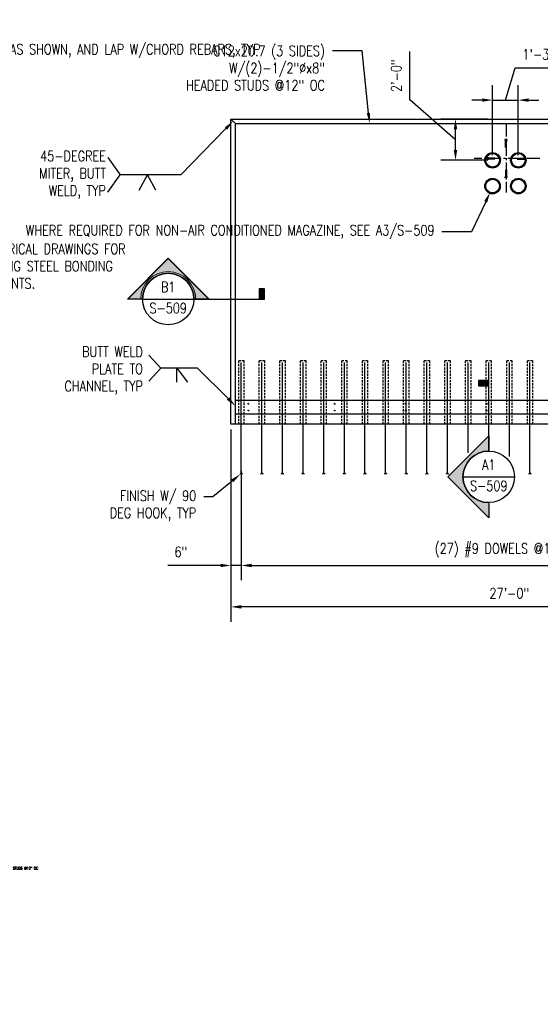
# Model space of a CAD drawing. Header units: inches. Extents: x -5273 to 7400, y 286 to 984.
# Tile 6 of 11: x 470 to 773, y 411 to 984. Entities that reach past the tile are written whole.
import ezdxf
from ezdxf import colors
from ezdxf.entities.mleader import LeaderData, LeaderLine
from ezdxf.enums import TextEntityAlignment as Align
from ezdxf.math import Vec2, Vec3

# ---------------------------------------------------------------- set-up
doc = ezdxf.new("R2010")
doc.units = ezdxf.units.IN
doc.header["$MEASUREMENT"] = 0
doc.linetypes.add('CENTER2', pattern=[1.125, 0.75, -0.125, 0.125, -0.125])
doc.linetypes.add('HIDDEN2', pattern=[0.1875, 0.125, -0.0625])
doc.layers.get('Defpoints').update_dxf_attribs({"color": 243})
doc.layers.add('G-ANNO-REFR', color=2, linetype='Continuous', lineweight=35)
doc.layers.add('G-ANNO-SYMB', color=2, linetype='Continuous', lineweight=25)
for name, color, linetype in [('S-ANNO-DIMS', 1, 'Continuous'), ('S-ANNO-SYMB', 2, 'Continuous'), ('S-ANNO-TEXT', 2, 'Continuous'), ('S-FNDN-WALL-CONC', 3, 'Continuous'), ('S-SECT-RBAR', 5, 'Continuous'), ('S-STRL-MISC', 2, 'Continuous')]:
    doc.layers.add(name, color=color, linetype=linetype)
doc.styles.add('Annotative', font='romans.shx', dxfattribs={"width": 0.8, "height": 0.125})
doc.styles.add('Arial', font='romans.shx', dxfattribs={"width": 0.8})
doc.styles.add('ROMANS', font='ROMANS.shx', dxfattribs={"width": 0.8})
doc.dimstyles.new('Annotative', dxfattribs={"dimscale": 0, "dimtxt": 0.125, "dimasz": 0.125, "dimexe": 0.179688, "dimexo": 0.0625, "dimgap": 0.09, "dimtad": 1, "dimdec": 3, "dimzin": 3, "dimdsep": 46, "dimlunit": 4, "dimtxsty": 'Annotative', "dimcen": 0.09, "dimclrt": 2, "dimazin": 2, "dimtfac": 1, "dimtdec": 3, "dimtmove": 1, "dimatfit": 3, "dimfxl": 1, "dimtfill": 1, "dimfrac": 2, "dimtolj": 1, "dimtzin": 0, "dimarcsym": 0})

# ---------------------------------------------------------------- blocks, each defined once
blk = doc.blocks.new('*D19')
at = {"layer": 'Defpoints', "color": 0, "transparency": 16777216}
for p in [(592.61, 748.59), (916.6, 748.59), (592.61, 642.47)]:
    blk.add_point(p, dxfattribs=at)
at = {"layer": 'S-ANNO-DIMS', "color": 0, "lineweight": -2, "transparency": 16777216}
for p, q in [((592.61, 745.59), (592.61, 633.85)), ((916.6, 745.59), (916.6, 633.85)), ((910.6, 642.47), (598.61, 642.47))]:
    blk.add_line(p, q, dxfattribs=at)
at = {"layer": 'S-ANNO-DIMS', "color": 0, "transparency": 16777216}
for points in [[(598.61, 643.47), (598.61, 641.47), (592.61, 642.47)], [(910.6, 643.47), (910.6, 641.47), (916.6, 642.47)]]:
    blk.add_solid(points, dxfattribs=at)
at = {"layer": 'S-ANNO-DIMS', "color": 2, "transparency": 16777216, "insert": (754.61, 650.37), "char_height": 6, "attachment_point": 5, "style": 'Annotative', "bg_fill": 3, "box_fill_scale": 1.25, "bg_fill_color": 256, "bg_fill_true_color": 13158600, "bg_fill_transparency": 0}
blk.add_mtext('\\A1;27\'-0"', dxfattribs=at)
blk = doc.blocks.new('*D20')
at = {"layer": 'Defpoints', "color": 0, "transparency": 16777216}
for p in [(592.61, 748.59), (598.64, 724.58), (592.61, 666.54)]:
    blk.add_point(p, dxfattribs=at)
at = {"layer": 'S-ANNO-DIMS', "color": 0, "lineweight": -2, "transparency": 16777216}
for p, q in [((592.61, 745.59), (592.61, 657.92)), ((598.64, 721.58), (598.64, 657.92)), ((586.61, 666.54), (555.97, 666.54)), ((598.64, 666.54), (592.61, 666.54)), ((604.64, 666.54), (610.64, 666.54))]:
    blk.add_line(p, q, dxfattribs=at)
at = {"layer": 'S-ANNO-DIMS', "color": 0, "transparency": 16777216}
for points in [[(586.61, 667.54), (586.61, 665.54), (592.61, 666.54)], [(604.64, 667.54), (604.64, 665.54), (598.64, 666.54)]]:
    blk.add_solid(points, dxfattribs=at)
at = {"layer": 'S-ANNO-DIMS', "color": 2, "transparency": 16777216, "insert": (563.49, 674.43), "char_height": 6, "attachment_point": 5, "style": 'Annotative', "bg_fill": 3, "box_fill_scale": 1.25, "bg_fill_color": 256, "bg_fill_true_color": 13158600, "bg_fill_transparency": 0}
blk.add_mtext('\\A1;6"', dxfattribs=at)
blk = doc.blocks.new('*D21')
at = {"layer": 'Defpoints', "color": 0, "transparency": 16777216}
for p in [(598.64, 724.58), (910.58, 719.58), (910.58, 666.54)]:
    blk.add_point(p, dxfattribs=at)
at = {"layer": 'S-ANNO-DIMS', "color": 0, "lineweight": -2, "transparency": 16777216}
for p, q in [((598.64, 721.58), (598.64, 657.92)), ((910.58, 716.58), (910.58, 657.92)), ((604.64, 666.54), (904.58, 666.54))]:
    blk.add_line(p, q, dxfattribs=at)
at = {"layer": 'S-ANNO-DIMS', "color": 0, "transparency": 16777216}
for points in [[(604.64, 667.54), (604.64, 665.54), (598.64, 666.54)], [(904.58, 667.54), (904.58, 665.54), (910.58, 666.54)]]:
    blk.add_solid(points, dxfattribs=at)
at = {"layer": 'S-ANNO-DIMS', "color": 2, "transparency": 16777216, "insert": (754.61, 675.43), "char_height": 6, "attachment_point": 5, "style": 'Annotative', "bg_fill": 3, "box_fill_scale": 1.25, "bg_fill_color": 256, "bg_fill_true_color": 13158600, "bg_fill_transparency": 0}
blk.add_mtext('\\A1;(27) #9 DOWELS @12" OC', dxfattribs=at)
blk = doc.blocks.new('*U31')
at = {"lineweight": -3}
blk.add_hatch(color=256, dxfattribs=at).paths.add_polyline_path([(0, 1.104), (0, 1.167), (-0.125, 1.167), (-0.125, 1.104)])
h = blk.add_hatch(color=256, dxfattribs=at)
edge = h.paths.add_edge_path()
edge.add_line((0, -0.312), (0, -0.495))
edge.add_line((0, -0.495), (-0.495, 0))
edge.add_line((-0.495, 0), (0, 0.495))
edge.add_line((0, 0.495), (0, 0.312))
edge.add_arc((0, 0), 0.312, 90, 270)
at = {"linetype": 'Continuous', "lineweight": -3}
blk.add_line((0, 0.312), (0, 1.167), dxfattribs=at)
at = {"lineweight": -3}
for p, q in [((0, 0.495), (-0.495, 0)), ((-0.312, 0), (0.312, 0)), ((-0.495, 0), (0, -0.495))]:
    blk.add_line(p, q, dxfattribs=at)
at = {"lineweight": -3, "flags": 128}
blk.add_lwpolyline([(0, 1.104), (0, 1.167), (-0.125, 1.167), (-0.125, 1.104), (0, 1.104)], close=True, dxfattribs=at)
blk.add_lwpolyline([(0, -0.312), (0, -0.495), (-0.495, 0), (0, 0.495), (0, 0.312, 1), (0, -0.312)], format="xyb", close=True, dxfattribs=at)
blk.add_lwpolyline([(-0.016, -0.312), (-0.016, -0.312)], dxfattribs=at)
blk.add_lwpolyline([(-0.016, -0.312), (-0.016, -0.312)], dxfattribs=at)
at = {"lineweight": -3}
blk.add_circle((0, 0), 0.312, dxfattribs=at)
at = {"linetype": 'Continuous', "lineweight": -3, "style": 'Arial'}
blk.add_attdef('X#', text='', height=0.0938, dxfattribs=at).set_placement((0, 0.047), align=Align.BOTTOM_CENTER)
blk.add_attdef('X-###', text='', height=0.0938, dxfattribs=at).set_placement((0, -0.047), align=Align.TOP_CENTER)
blk = doc.blocks.new('ELEVARROW')
at = {"lineweight": 9}
h = blk.add_hatch(color=256, dxfattribs=at)
edge = h.paths.add_edge_path(flags=0)
edge.add_line((0.46, 0), (0.312, 0))
edge.add_arc((0, 0), 0.312, 360, 540)
edge.add_line((-0.313, 0), (-0.46, 0))
edge.add_line((-0.46, 0), (0, 0.46))
edge.add_line((0, 0.46), (0.46, 0))
at = {"lineweight": 13}
blk.add_lwpolyline([(-0.46, 0), (-0.312, 0, -1), (0.312, 0), (0.46, 0), (0, 0.46)], format="xyb", close=True, dxfattribs=at)
blk = doc.blocks.new('*U32')
at = {"lineweight": -3}
h = blk.add_hatch(color=256, dxfattribs=at)
edge = h.paths.add_edge_path()
edge.add_line((-0.312, 0), (-0.495, 0))
edge.add_line((-0.495, 0), (0, 0.495))
edge.add_line((0, 0.495), (0.495, 0))
edge.add_line((0.495, 0), (0.312, 0))
edge.add_arc((0, 0), 0.312, 0, 180)
blk.add_hatch(color=256, dxfattribs=at).paths.add_polyline_path([(1.104, 0), (1.167, 0), (1.167, 0.125), (1.104, 0.125)])
for p, q in [((0, 0.495), (-0.495, 0)), ((0.495, 0), (0, 0.495)), ((-0.312, 0), (0.312, 0))]:
    blk.add_line(p, q, dxfattribs=at)
at = {"linetype": 'Continuous', "lineweight": -3}
blk.add_line((0.312, 0), (1.167, 0), dxfattribs=at)
at = {"lineweight": -3, "flags": 128}
blk.add_lwpolyline([(-0.312, 0), (-0.495, 0), (0, 0.495), (0.495, 0), (0.312, 0, 1), (-0.312, 0)], format="xyb", close=True, dxfattribs=at)
blk.add_lwpolyline([(1.104, 0), (1.167, 0), (1.167, 0.125), (1.104, 0.125), (1.104, 0)], close=True, dxfattribs=at)
blk.add_lwpolyline([(-0.312, 0.016), (-0.312, 0.016)], dxfattribs=at)
blk.add_lwpolyline([(-0.312, 0.016), (-0.312, 0.016)], dxfattribs=at)
at = {"lineweight": -3}
blk.add_circle((0, 0), 0.312, dxfattribs=at)
at = {"linetype": 'Continuous', "lineweight": -3, "style": 'Arial'}
blk.add_attdef('X#', text='', height=0.0938, dxfattribs=at).set_placement((0, 0.047), align=Align.BOTTOM_CENTER)
blk.add_attdef('X-###', text='', height=0.0938, dxfattribs=at).set_placement((0, -0.047), align=Align.TOP_CENTER)
blk = doc.blocks.new('_DotBlank')
at = {"color": 0, "linetype": 'ByBlock', "lineweight": -2}
blk.add_line((-0.5, 0), (-1, 0), dxfattribs=at)
blk.add_circle((0, 0), 0.5, dxfattribs=at)
blk = doc.blocks.new('*D43')
at = {"layer": 'Defpoints', "color": 0, "transparency": 16777216}
for p in [(759.86, 937.11), (744.86, 902.1), (759.86, 902.1)]:
    blk.add_point(p, dxfattribs=at)
at = {"layer": 'S-ANNO-DIMS', "color": 0, "lineweight": -2, "transparency": 16777216}
for p, q in [((752.36, 937.11), (757.97, 955.78)), ((757.97, 955.78), (785.35, 955.78)), ((744.86, 905.1), (744.86, 945.73)), ((759.86, 905.1), (759.86, 945.73)), ((738.86, 937.11), (732.86, 937.11)), ((744.86, 937.11), (759.86, 937.11)), ((744.86, 937.11), (759.86, 937.11)), ((765.86, 937.11), (771.86, 937.11))]:
    blk.add_line(p, q, dxfattribs=at)
at = {"layer": 'S-ANNO-DIMS', "color": 0, "transparency": 16777216}
for points in [[(738.86, 938.11), (738.86, 936.11), (744.86, 937.11)], [(765.86, 938.11), (765.86, 936.11), (759.86, 937.11)]]:
    blk.add_solid(points, dxfattribs=at)
at = {"layer": 'S-ANNO-DIMS', "color": 2, "transparency": 16777216, "insert": (771.66, 963.68), "char_height": 6, "attachment_point": 5, "style": 'Annotative', "bg_fill": 3, "box_fill_scale": 1.25, "bg_fill_color": 256, "bg_fill_true_color": 13158600, "bg_fill_transparency": 0}
blk.add_mtext('\\A1;1\'-3"', dxfattribs=at)
blk = doc.blocks.new('*D44')
at = {"layer": 'Defpoints', "color": 0, "transparency": 16777216}
for p in [(723.31, 926.1), (744.86, 926.1), (744.86, 902.1)]:
    blk.add_point(p, dxfattribs=at)
at = {"layer": 'S-ANNO-DIMS', "color": 0, "lineweight": -2, "transparency": 16777216}
for p, q in [((696.74, 937.24), (696.74, 965.31)), ((723.31, 914.1), (696.74, 937.24)), ((741.86, 926.1), (714.68, 926.1)), ((723.31, 908.1), (723.31, 920.1)), ((741.86, 902.1), (714.68, 902.1))]:
    blk.add_line(p, q, dxfattribs=at)
at = {"layer": 'S-ANNO-DIMS', "color": 0, "transparency": 16777216}
for points in [[(722.31, 920.1), (724.31, 920.1), (723.31, 926.1)], [(722.31, 908.1), (724.31, 908.1), (723.31, 902.1)]]:
    blk.add_solid(points, dxfattribs=at)
at = {"layer": 'S-ANNO-DIMS', "color": 2, "transparency": 16777216, "insert": (688.85, 951.28), "char_height": 6, "attachment_point": 5, "rotation": 90, "style": 'Annotative', "bg_fill": 3, "box_fill_scale": 1.25, "bg_fill_color": 256, "bg_fill_true_color": 13158600, "bg_fill_transparency": 0}
blk.add_mtext('\\A1;2\'-0"', dxfattribs=at)

msp = doc.modelspace()

# ---------------------------------------------------------------- linework, layer by layer
at = {"layer": 'Defpoints', "color": 1, "linetype": 'CENTER2', "ltscale": 10}
for p, q in [((752.72442, 923.35686), (752.72442, 883.47598)), ((772.44291, 903.0812), (734.2556, 903.0812))]:
    msp.add_line(p, q, dxfattribs=at)
at = {"layer": 'Defpoints', "color": 3, "linetype": 'HIDDEN2', "ltscale": 3}
for p, q in [((752.44317, 909.57114), (752.44317, 913.58687)), ((753.00566, 909.57114), (753.00566, 913.58687)), ((746.23683, 903.31266), (742.2211, 903.31266)), ((746.23683, 902.75016), (742.2211, 902.75016)), ((759.21436, 903.36245), (763.23008, 903.36245)), ((759.21436, 902.79996), (763.23008, 902.79996)), ((752.46722, 896.59235), (752.46722, 892.57662)), ((753.02972, 896.59235), (753.02972, 892.57662))]:
    msp.add_line(p, q, dxfattribs=at)
for points in [[(752.06817, 913.58687), (753.38066, 913.58687), (753.38066, 914.14937), (752.06817, 914.14937)], [(742.2211, 902.37517), (742.2211, 903.68766), (741.6586, 903.68766), (741.6586, 902.37517)], [(763.23008, 902.42496), (763.23008, 903.73745), (763.79258, 903.73745), (763.79258, 902.42496)], [(752.09222, 892.57662), (753.40472, 892.57662), (753.40472, 892.01413), (752.09222, 892.01413)]]:
    msp.add_lwpolyline(points, close=True, dxfattribs=at)
at = {"layer": 'S-ANNO-SYMB'}
for p, q in [((520.97322, 903.66985), (528.17319, 893.62196)), ((520.97322, 883.57407), (528.17319, 893.62196)), ((539.22254, 884.68849), (544.10845, 893.62196)), ((548.99435, 884.68849), (544.10845, 893.62196))]:
    msp.add_line(p, q, dxfattribs=at)
at = {"layer": 'S-ANNO-TEXT', "ltscale": 10}
for points in [[(544.796, 788.86427), (551.76508, 781.26584)], [(544.796, 773.6674), (551.76508, 781.26584)], [(561.13194, 773.08892), (561.13194, 781.26584)], [(561.13194, 781.26584), (567.41225, 773.08892)]]:
    msp.add_lwpolyline(points, dxfattribs=at)
at = {"layer": 'S-FNDN-WALL-CONC'}
msp.add_line((595.21135, 923.49842), (592.61293, 926.09683), dxfattribs=at)
msp.add_lwpolyline([(592.61293, 926.09683), (916.60166, 926.09683), (916.60166, 748.59343), (592.61293, 748.59343)], close=True, dxfattribs=at)
at = {"layer": 'S-FNDN-WALL-CONC', "ltscale": 10}
for points in [[(595.21135, 762.60914), (917.00325, 762.60914)], [(595.21135, 754.61704), (917.00325, 754.61704)]]:
    msp.add_lwpolyline(points, dxfattribs=at)
at = {"layer": 'S-SECT-RBAR'}
for p, q in [((598.63653, 719.57781), (598.63653, 784.62466)), ((610.63653, 719.57781), (610.63653, 784.62466)), ((742.63653, 774.09283), (742.63653, 784.62466))]:
    msp.add_line(p, q, dxfattribs=at)
at = {"layer": 'S-STRL-MISC'}
for p, q in [((595.21135, 923.49842), (914.00325, 923.49842)), ((595.21135, 748.59343), (595.21135, 923.49842))]:
    msp.add_line(p, q, dxfattribs=at)
at = {"layer": 'S-STRL-MISC', "linetype": 'HIDDEN2', "ltscale": 10}
for points in [[(600.13258, 748.59343), (597.14047, 748.59343), (597.14047, 785.60891), (600.13258, 785.60891)], [(612.13258, 748.59343), (609.14047, 748.59343), (609.14047, 785.60891), (612.13258, 785.60891)]]:
    msp.add_lwpolyline(points, close=True, dxfattribs=at)
at = {"layer": 'S-STRL-MISC'}
for centre, radius in [((744.86466, 902.09683), 4.5), ((744.86466, 902.09683), 3.98819), ((759.86466, 902.09683), 4.5), ((759.86466, 902.09683), 3.98819), ((744.86466, 887.09683), 4.5), ((744.86466, 887.09683), 3.98819), ((759.86466, 887.09683), 4.5), ((759.86466, 887.09683), 3.98819)]:
    msp.add_circle(centre, radius, dxfattribs=at)
at = {"layer": 'S-STRL-MISC', "color": 157, "linetype": 'HIDDEN2', "ltscale": 10}
for centre in [(602.85176, 760.60127), (602.85176, 756.62491), (653.09572, 760.60127), (653.09572, 756.62491), (694.33967, 760.60127), (694.33967, 756.62491), (741.58362, 760.60127), (741.58362, 756.62491)]:
    msp.add_circle(centre, 0.2559, dxfattribs=at)

# ---------------------------------------------------------------- block references
at = {"layer": 'G-ANNO-REFR', "xscale": 51.20000000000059, "yscale": 51.20000000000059, "zscale": 51.20000000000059}
msp.add_blockref('ELEVARROW', (556.15454, 821.4119), dxfattribs=at)
at = {"layer": 'G-ANNO-SYMB'}
ref = msp.add_blockref('*U32', (556.15454, 821.4119), dxfattribs=dict(at, xscale=48, yscale=48, zscale=48))
ref.add_attrib('X-###', 'S-509', dxfattribs={"layer": 'S-ANNO-SYMB', "color": 1, "linetype": 'Continuous', "lineweight": -2, "height": 6, "style": 'ROMANS', "width": 0.8}).set_placement((556.15454, 819.1619), align=Align.TOP_CENTER)
ref.add_attrib('X#', 'B1', dxfattribs={"layer": 'S-ANNO-TEXT', "color": 1, "linetype": 'Continuous', "lineweight": -2, "height": 6, "style": 'ROMANS', "width": 0.8}).set_placement((556.15454, 823.66189), align=Align.BOTTOM_CENTER)

# ---------------------------------------------------------------- texts
at = {"layer": 'S-ANNO-TEXT', "char_height": 6, "style": 'Annotative'}
for s, insert, width, attachment_point in [('45-DEGREE\\PMITER, BUTT\\PWELD, TYP', (519.91256, 893.62196), 62.8215011, 6), ('{\\LNOTE:\\P}SEE ELECTRICAL DRAWINGS FOR REINFORCING STEEL BONDING REQUIREMENTS.', (428.71099, 863.55428), 111.4996221, 1), ('BUTT WELD PLATE TO CHANNEL, TYP', (541.44031, 793.79747), 52.7939906, 3)]:
    msp.add_mtext(s, dxfattribs=dict(at, insert=insert, width=width, attachment_point=attachment_point))

# ---------------------------------------------------------------- leaders
at = {"layer": 'S-ANNO-DIMS'}
ml = msp.add_multileader_mtext('Standard', dxfattribs=at)
ml.set_content('WHERE REQUIRED FOR NON-AIR CONDITIONED MAGAZINE, SEE A3/S-509', color=2, style='Annotative')
ml.set_leader_properties()
ml.build(insert=Vec2(0, 0))
ml.multileader.update_dxf_attribs({"dogleg_length": 0.35938, "arrow_head_size": 6, "scale": 48})
ctx = ml.context
ctx.base_point, ctx.scale, ctx.char_height, ctx.arrow_head_size, ctx.landing_gap_size, ctx.plane_origin = Vec3(611.25714, 860.42458), 48, 6, 6, 4.32, Vec3(736.69237, 881.25815)
ctx.text_align_type = 2
notes = []
notes.append((ctx, [(0, (1, 1, 0), (732.68999, 860.42458), (-1, 0), 17.25, [(0, [(743.40785, 883.42604)], 0, [])])]))
ctx.mtext.insert, ctx.mtext.width, ctx.mtext.alignment, ctx.mtext.flow_direction = Vec3(711.11999, 864.42458), 99.150036, 3, 5
at = {"layer": 'S-ANNO-SYMB'}
ml = msp.add_multileader_mtext('Standard', dxfattribs=at)
ml.set_content('', color=2, style='Annotative')
ml.set_leader_properties()
ml.build(insert=Vec2(0, 0))
ml.multileader.update_dxf_attribs({"dogleg_length": 0.35938, "arrow_head_size": 6, "scale": 12})
ctx = ml.context
ctx.base_point, ctx.scale, ctx.char_height, ctx.arrow_head_size, ctx.landing_gap_size, ctx.plane_origin = Vec3(519.53319, 893.62196), 12, 6, 6, 4.32, Vec3(517.34521, 889.27614)
ctx.text_align_type = 2
notes.append((ctx, [(0, (1, 1, 0), (563.51984, 893.62196), (-1, 0), 35.34666, [(0, [(593.91214, 924.86013)], 0, [])])]))
ctx.mtext.insert, ctx.mtext.alignment, ctx.mtext.flow_direction = Vec3(523.85319, 896.62196), 3, 5
at = {"layer": 'S-ANNO-TEXT'}
ml = msp.add_multileader_mtext('Standard', dxfattribs=at)
ml.set_content('SEE SHEET S-301 FOR DOWEL AND TUBE ADDITIONAL DETAILS', color=2, style='Annotative')
ml.set_leader_properties(color=1)
ml.set_arrow_properties(name='DOTBLANK')
ml.build(insert=Vec2(0, 0))
ml.multileader.update_dxf_attribs({"dogleg_length": 0.35938, "arrow_head_size": 6, "scale": 48})
ctx = ml.context
ctx.base_point, ctx.scale, ctx.char_height, ctx.arrow_head_size, ctx.landing_gap_size, ctx.plane_origin = Vec3(153.83904, 980.74797), 48, 6, 6, 4.32, Vec3(128.23191, 957.45785)
notes.append((ctx, [(0, (1, 1, 0), (147.78542, 980.74797), (1, 0), 6.05362, [(0, [(119.49136, 938.16934)], 0, [])])]))
ctx.mtext.insert, ctx.mtext.width, ctx.mtext.flow_direction = Vec3(158.15904, 983.74797), 118.3530762, 5
ml = msp.add_multileader_mtext('Standard', dxfattribs=at)
ml.set_content('C12x20.7 (3 SIDES)\\PW/(2)-1/2"%%Cx8" \\PHEADED STUDS @12" OC', color=2, style='Annotative')
ml.set_leader_properties(color=1)
ml.build(insert=Vec2(0, 0))
ml.multileader.update_dxf_attribs({"dogleg_length": 0.35938, "arrow_head_size": 6, "scale": 48})
ctx = ml.context
ctx.base_point, ctx.scale, ctx.char_height, ctx.arrow_head_size, ctx.landing_gap_size, ctx.plane_origin = Vec3(551.82424, 965.70444), 48, 6, 6, 4.32, Vec3(688.75887, 943.3231)
ctx.text_align_type = 2
notes.append((ctx, [(0, (1, 1, 0), (668.91424, 965.70444), (-1, 0), 17.25, [(0, [(673.2837, 923.62342)], 0, [])])]))
ctx.mtext.insert, ctx.mtext.width, ctx.mtext.alignment, ctx.mtext.flow_direction = Vec3(647.34424, 968.70444), 104.0802289, 3, 5
ml = msp.add_multileader_mtext('Standard', dxfattribs=at)
ml.set_content('{\\C256;PIPE SLEEVE WHERE REQUIRED PER SECTION AND ELEVATION FOR NON-AIR CONDITIONED\\PMAGAZINE, SEE A3/S-509 FOR DETAILS}', color=2, style='Annotative')
ml.set_leader_properties(color=1)
ml.build(insert=Vec2(0, 0))
ml.multileader.update_dxf_attribs({"dogleg_length": 0.35938, "arrow_head_size": 6, "scale": 48})
ctx = ml.context
ctx.base_point, ctx.scale, ctx.char_height, ctx.arrow_head_size, ctx.landing_gap_size, ctx.plane_origin = Vec3(971.54435, 817.85905), 48, 6, 6, 4.32, Vec3(1034.03142, 844.32364)
ctx.text_align_type = 2
notes.append((ctx, [(0, (1, 1, 0), (1083.46357, 817.85905), (-1, 0), 7.73636, [(0, [(1134.44892, 778.71154)], 0, [])])]))
ctx.mtext.insert, ctx.mtext.width, ctx.mtext.alignment, ctx.mtext.flow_direction = Vec3(1071.40721, 820.85905), 96.5541516, 3, 5
ml = msp.add_multileader_mtext('Standard', dxfattribs=at)
ml.set_content('', color=2, style='Annotative')
ml.set_leader_properties()
ml.build(insert=Vec2(0, 0))
ml.multileader.update_dxf_attribs({"dogleg_length": 0.35938, "arrow_head_size": 6, "scale": 48})
ctx = ml.context
ctx.base_point, ctx.scale, ctx.char_height, ctx.arrow_head_size, ctx.landing_gap_size, ctx.plane_origin = Vec3(543.12508, 781.26584), 48, 6, 6, 4.32, Vec3(573.27816, 781.26584)
ctx.text_align_type = 2
notes.append((ctx, [(0, (1, 1, 0), (573.27816, 781.26584), (-1, 0), 21.51308, [(0, [(595.21135, 759.33265)], 0, [])])]))
ctx.mtext.insert, ctx.mtext.alignment, ctx.mtext.flow_direction = Vec3(547.44508, 784.26584), 3, 5
ml = msp.add_multileader_mtext('Standard', dxfattribs=at)
ml.set_content('PL 3/4"x8" W/(2) 5/8"%%Cx8" HEADED STUDS @ 4\'-0" OC', color=2, style='Annotative')
ml.set_leader_properties(color=1)
ml.build(insert=Vec2(0, 0))
ml.multileader.update_dxf_attribs({"dogleg_length": 0.35938, "arrow_head_size": 6, "scale": 48})
ctx = ml.context
ctx.base_point, ctx.scale, ctx.char_height, ctx.arrow_head_size, ctx.landing_gap_size, ctx.plane_origin = Vec3(205.34947, 706.32808), 48, 6, 6, 4.32, Vec3(190.81269, 717.47553)
notes.append((ctx, [(0, (1, 1, 0), (199.29585, 706.32808), (1, 0), 6.05362, [(0, [(180.81772, 754.61704)], 0, [])])]))
ctx.mtext.insert, ctx.mtext.width, ctx.mtext.flow_direction = Vec3(209.66947, 709.32808), 106.9167322, 5
ml = msp.add_multileader_mtext('Standard', dxfattribs=at)
ml.set_content('C12x20.7 W/(2)-1/2"%%Cx8" HEADED STUD @12" OC', color=2, style='Annotative')
ml.set_leader_properties(color=1)
ml.build(insert=Vec2(0, 0))
ml.multileader.update_dxf_attribs({"dogleg_length": 0.35938, "arrow_head_size": 1.5, "scale": 12})
ctx = ml.context
ctx.base_point, ctx.scale, ctx.char_height, ctx.arrow_head_size, ctx.landing_gap_size, ctx.plane_origin = Vec3(265.6746, 510.25026), 12, 1.5, 1.5, 1.08, Vec3(263.59585, 510.25026)
notes.append((ctx, [(0, (1, 1, 0), (263.59585, 510.25026), (1, 0), 2.07875, [(0, [(252.38569, 499.06432)], 0, [])])]))
ctx.mtext.insert, ctx.mtext.width, ctx.mtext.flow_direction = Vec3(266.7546, 511.00026), 24.9258629, 5
ml = msp.add_multileader_mtext('Standard', dxfattribs=at)
ml.set_content('C12x20.7 W/ (2)-1/2"%%Cx8" HEADED STUDS @12" OC', color=2, style='Annotative')
ml.set_leader_properties(color=1)
ml.build(insert=Vec2(0, 0))
ml.multileader.update_dxf_attribs({"dogleg_length": 0.35938, "arrow_head_size": 1.5, "scale": 12})
ctx = ml.context
ctx.base_point, ctx.scale, ctx.char_height, ctx.arrow_head_size, ctx.landing_gap_size, ctx.plane_origin = Vec3(430.23833, 490.52001), 12, 1.5, 1.5, 1.08, Vec3(424.44155, 490.52001)
notes.append((ctx, [(0, (1, 1, 0), (428.17919, 490.52001), (1, 0), 2.05915, [(0, [(424.06221, 494.63698)], 0, [])])]))
ctx.mtext.insert, ctx.mtext.width, ctx.mtext.flow_direction = Vec3(431.31833, 491.27001), 26.4149474, 5
ml = msp.add_multileader_mtext('Standard', dxfattribs=at)
ml.set_content('HORIZONTAL REBARS PER\\PC1 AND C2/S-509\\PSTAGGER TWO ROWS W/ SEISMIC HOOK AT EACH END', color=2, style='Annotative')
ml.set_leader_properties(color=1)
ml.build(insert=Vec2(0, 0))
ml.multileader.update_dxf_attribs({"dogleg_length": 0.35938, "arrow_head_size": 1.5, "scale": 12})
ctx = ml.context
ctx.base_point, ctx.scale, ctx.char_height, ctx.arrow_head_size, ctx.landing_gap_size, ctx.plane_origin = Vec3(174.04632, 481.43787), 12, 1.5, 1.5, 1.08, Vec3(169.73382, 481.43787)
notes.append((ctx, [(0, (1, 1, 0), (169.73382, 481.43787), (1, 0), 4.3125, [(0, [(163.81093, 489.14137)], 0, [])])]))
ctx.mtext.insert, ctx.mtext.width, ctx.mtext.flow_direction = Vec3(175.12632, 482.18787), 26.7813122, 5
ml = msp.add_multileader_mtext('Standard', dxfattribs=at)
ml.set_content('PL 3/4"x2"x4"@12" OC', color=2, style='Annotative')
ml.set_leader_properties(color=1)
ml.build(insert=Vec2(0, 0))
ml.multileader.update_dxf_attribs({"dogleg_length": 0.35938, "arrow_head_size": 1.5, "scale": 12})
ctx = ml.context
ctx.base_point, ctx.scale, ctx.char_height, ctx.arrow_head_size, ctx.landing_gap_size, ctx.plane_origin = Vec3(265.85188, 473.03191), 12, 1.5, 1.5, 1.08, Vec3(260.49663, 476.63222)
notes.append((ctx, [(0, (1, 1, 0), (263.59334, 473.03191), (1, 0), 2.25854, [(0, [(251.69618, 486.30846)], 0, [])])]))
ctx.mtext.insert, ctx.mtext.width, ctx.mtext.flow_direction = Vec3(266.93188, 474.03191), 23.1848154, 5
ml = msp.add_multileader_mtext('Standard', dxfattribs=at)
ml.set_content('(4)-1/2"%%Cx4" HEADED STUD\\PSPACED ON CENTER OF PIPE SLEEVE', color=2, style='Annotative')
ml.set_leader_properties(color=1)
ml.build(insert=Vec2(0, 0))
ml.multileader.update_dxf_attribs({"dogleg_length": 0.35938, "arrow_head_size": 1.5, "scale": 12})
ctx = ml.context
ctx.base_point, ctx.scale, ctx.char_height, ctx.arrow_head_size, ctx.landing_gap_size, ctx.plane_origin = Vec3(313.14743, 421.74392), 12, 1.5, 1.5, 1.08, Vec3(308.83493, 422.0885)
notes.append((ctx, [(0, (1, 1, 0), (308.83493, 421.74392), (1, 0), 4.3125, [(0, [(301.90369, 423.80825)], 0, [])])]))
ctx.mtext.insert, ctx.mtext.width, ctx.mtext.flow_direction = Vec3(314.22743, 422.49392), 27.5472535, 5
ml = msp.add_multileader_mtext('Standard', dxfattribs=at)
ml.set_content('REBARS PER C1 AND C2/S-509, TYP.\\PSTAGGER TWO ROWS W/ SEISMIC HOOK AT EACH END', color=2, style='Annotative')
ml.set_leader_properties(color=1)
ml.build(insert=Vec2(0, 0))
ml.multileader.update_dxf_attribs({"dogleg_length": 0.35938, "arrow_head_size": 1.5, "scale": 12})
ctx = ml.context
ctx.base_point, ctx.scale, ctx.char_height, ctx.arrow_head_size, ctx.landing_gap_size, ctx.plane_origin = Vec3(156.49723, 414.82281), 12, 1.5, 1.5, 1.08, Vec3(152.8829, 414.82281)
notes.append((ctx, [(0, (1, 1, 0), (154.57598, 414.82281), (1, 0), 1.92125, [(0, [(149.85315, 419.68774)], 0, [])])]))
ctx.mtext.insert, ctx.mtext.width, ctx.mtext.flow_direction = Vec3(157.57723, 415.82281), 50.6570605, 5
for ctx, leaders in notes:
    for number, flags, end, landing, length, lines in leaders:
        leader = LeaderData()
        leader.index, (leader.has_last_leader_line, leader.has_dogleg_vector, leader.attachment_direction) = number, flags
        leader.last_leader_point, leader.dogleg_vector, leader.dogleg_length = Vec3(end), Vec3(landing), length
        for number, points, colour, breaks in lines:
            line = LeaderLine()
            line.index, line.vertices, line.color, line.breaks = number, Vec3.list(points), colors.encode_raw_color(colour), breaks
            leader.lines.append(line)
        ctx.leaders.append(leader)

# ---------------------------------------------------------------- next in the draw order: dimensions: what is measured, and where the dimension line sits
at = {"layer": 'S-ANNO-DIMS'}
for base, p1, p2, picture, middle in [((759.86466, 937.10825), (744.86466, 902.09683), (759.86466, 902.09683), '*D43', (762.28759, 963.67611)), ((592.61293, 642.47476), (916.60166, 748.59343), (592.61293, 748.59343), '*D19', (754.6073, 650.36619))]:
    dim = msp.add_linear_dim(base=base, p1=p1, p2=p2, dimstyle='Annotative', override={"dimpost": '\\X'}, dxfattribs=at)
    dim.commit()
    dim.dimension.update_dxf_attribs({"geometry": picture, "text_midpoint": middle})

# ---------------------------------------------------------------- next in the draw order: linework, layer by layer
at = {"layer": 'S-SECT-RBAR'}
for p, q in [((730.63653, 731.96941), (730.63653, 784.62466)), ((754.63653, 729.91028), (754.63653, 784.62466))]:
    msp.add_line(p, q, dxfattribs=at)
at = {"layer": 'S-STRL-MISC', "linetype": 'HIDDEN2', "ltscale": 10}
for points in [[(624.13258, 748.59343), (621.14047, 748.59343), (621.14047, 785.60891), (624.13258, 785.60891)], [(636.13258, 748.59343), (633.14047, 748.59343), (633.14047, 785.60891), (636.13258, 785.60891)], [(648.13258, 748.59343), (645.14047, 748.59343), (645.14047, 785.60891), (648.13258, 785.60891)], [(660.13258, 748.59343), (657.14047, 748.59343), (657.14047, 785.60891), (660.13258, 785.60891)], [(672.13258, 748.59343), (669.14047, 748.59343), (669.14047, 785.60891), (672.13258, 785.60891)], [(684.13258, 748.59343), (681.14047, 748.59343), (681.14047, 785.60891), (684.13258, 785.60891)], [(696.13258, 748.59343), (693.14047, 748.59343), (693.14047, 785.60891), (696.13258, 785.60891)], [(708.13258, 748.59343), (705.14047, 748.59343), (705.14047, 785.60891), (708.13258, 785.60891)], [(720.13258, 748.59343), (717.14047, 748.59343), (717.14047, 785.60891), (720.13258, 785.60891)], [(732.13258, 748.59343), (729.14047, 748.59343), (729.14047, 785.60891), (732.13258, 785.60891)], [(744.13258, 748.59343), (741.14047, 748.59343), (741.14047, 785.60891), (744.13258, 785.60891)], [(756.13258, 748.59343), (753.14047, 748.59343), (753.14047, 785.60891), (756.13258, 785.60891)], [(768.13258, 748.59343), (765.14047, 748.59343), (765.14047, 785.60891), (768.13258, 785.60891)]]:
    msp.add_lwpolyline(points, close=True, dxfattribs=at)

# ---------------------------------------------------------------- next in the draw order: dimensions: what is measured, and where the dimension line sits
at = {"layer": 'S-ANNO-DIMS'}
dim = msp.add_linear_dim(base=(723.30546, 926.09683), p1=(744.86466, 902.09683), p2=(744.86466, 926.09683), angle=90, dimstyle='Annotative', override={"dimpost": '\\X'}, dxfattribs=at)
dim.commit()
dim.dimension.update_dxf_attribs({"geometry": '*D44', "text_midpoint": (696.73761, 941.56129), "dimtype": 160})
dim = msp.add_linear_dim(base=(592.61293, 666.54276), p1=(598.63653, 724.57781), p2=(592.61293, 748.59343), dimstyle='Annotative', override={"dimpost": '\\X', "dimtmove": 0}, dxfattribs=at)
dim.commit()
dim.dimension.update_dxf_attribs({"geometry": '*D20', "text_midpoint": (563.49293, 666.54276), "dimtype": 160})

# ---------------------------------------------------------------- next in the draw order: dimensions: what is measured, and where the dimension line sits
dim = msp.add_linear_dim(base=(910.57807, 666.54276), p1=(598.63653, 724.57781), p2=(910.57807, 719.57781), text='(27) #9 DOWELS @12" OC', dimstyle='Annotative', override={"dimpost": '\\X'}, dxfattribs=at)
dim.commit()
dim.dimension.update_dxf_attribs({"geometry": '*D21', "text_midpoint": (754.6073, 675.43418)})

# ---------------------------------------------------------------- next in the draw order: leaders
at = {"layer": 'S-ANNO-TEXT'}
ml = msp.add_multileader_mtext('Standard', dxfattribs=at)
ml.set_content('FINISH W/ 90 DEG HOOK AS SHOWN, AND LAP W/CHORD REBARS, TYP', color=2, style='Annotative')
ml.set_leader_properties(color=1)
ml.build(insert=Vec2(0, 0))
ml.multileader.update_dxf_attribs({"dogleg_length": 0.35938, "arrow_head_size": 6, "scale": 48})
ctx = ml.context
ctx.base_point, ctx.scale, ctx.char_height, ctx.arrow_head_size, ctx.landing_gap_size, ctx.plane_origin = Vec3(374.99315, 965.63748), 48, 6, 6, 4.32, Vec3(362.74461, 926.9281)
notes = []
notes.append((ctx, [(0, (1, 1, 0), (357.74315, 965.63748), (1, 0), 17.25, [(0, [(323.49016, 931.87296)], 0, [])])]))
ctx.mtext.insert, ctx.mtext.width, ctx.mtext.flow_direction = Vec3(379.31315, 969.63748), 104.0802289, 5
for ctx, leaders in notes:
    for number, flags, end, landing, length, lines in leaders:
        leader = LeaderData()
        leader.index, (leader.has_last_leader_line, leader.has_dogleg_vector, leader.attachment_direction) = number, flags
        leader.last_leader_point, leader.dogleg_vector, leader.dogleg_length = Vec3(end), Vec3(landing), length
        for number, points, colour, breaks in lines:
            line = LeaderLine()
            line.index, line.vertices, line.color, line.breaks = number, Vec3.list(points), colors.encode_raw_color(colour), breaks
            leader.lines.append(line)
        ctx.leaders.append(leader)

# ---------------------------------------------------------------- next in the draw order: linework, layer by layer
at = {"layer": 'S-SECT-RBAR'}
for p, q in [((622.63653, 719.57781), (622.63653, 784.62466)), ((634.63653, 719.57781), (634.63653, 784.62466)), ((646.63653, 719.57781), (646.63653, 784.62466)), ((658.63653, 719.57781), (658.63653, 784.62466)), ((670.63653, 719.57781), (670.63653, 784.62466)), ((682.63653, 719.57781), (682.63653, 784.62466)), ((694.63653, 719.57781), (694.63653, 784.62466)), ((706.63653, 719.57781), (706.63653, 784.62466)), ((718.63653, 719.57781), (718.63653, 784.62466)), ((766.63653, 719.57781), (766.63653, 784.62466))]:
    msp.add_line(p, q, dxfattribs=at)
at = {"layer": 'S-SECT-RBAR', "const_width": 1}
for points in [[(599.13653, 719.57781, 1), (598.13653, 719.57781)], [(611.13653, 719.57781, 1), (610.13653, 719.57781)], [(623.13653, 719.57781, 1), (622.13653, 719.57781)], [(635.13653, 719.57781, 1), (634.13653, 719.57781)], [(647.13653, 719.57781, 1), (646.13653, 719.57781)], [(659.13653, 719.57781, 1), (658.13653, 719.57781)], [(671.13653, 719.57781, 1), (670.13653, 719.57781)], [(683.13653, 719.57781, 1), (682.13653, 719.57781)], [(695.13653, 719.57781, 1), (694.13653, 719.57781)], [(707.13653, 719.57781, 1), (706.13653, 719.57781)], [(719.13653, 719.57781, 1), (718.13653, 719.57781)], [(767.13653, 719.57781, 1), (766.13653, 719.57781)]]:
    msp.add_lwpolyline(points, format="xyb", dxfattribs=at)

# ---------------------------------------------------------------- next in the draw order: block references
at = {"layer": 'G-ANNO-SYMB'}
ref = msp.add_blockref('*U31', (742.63653, 718.07697), dxfattribs=dict(at, xscale=48, yscale=48, zscale=48))
ref.add_attrib('X-###', 'S-509', dxfattribs={"layer": 'S-ANNO-SYMB', "color": 1, "linetype": 'Continuous', "lineweight": -2, "height": 6, "style": 'ROMANS', "width": 0.8}).set_placement((742.63653, 715.82697), align=Align.TOP_CENTER)
ref.add_attrib('X#', 'A1', dxfattribs={"layer": 'S-ANNO-TEXT', "color": 1, "linetype": 'Continuous', "lineweight": -2, "height": 6, "style": 'ROMANS', "width": 0.8}).set_placement((742.63653, 720.32696), align=Align.BOTTOM_CENTER)

# ---------------------------------------------------------------- next in the draw order: leaders
at = {"layer": 'S-ANNO-TEXT'}
ml = msp.add_multileader_mtext('Standard', dxfattribs=at)
ml.set_content('FINISH W/ 90\\PDEG HOOK, TYP', color=2, style='Annotative')
ml.set_leader_properties(color=1)
ml.build(insert=Vec2(0, 0))
ml.multileader.update_dxf_attribs({"dogleg_length": 0.35938, "arrow_head_size": 6, "scale": 48})
ctx = ml.context
ctx.base_point, ctx.scale, ctx.char_height, ctx.arrow_head_size, ctx.landing_gap_size, ctx.plane_origin = Vec3(511.49038, 706.51626), 48, 6, 6, 4.32, Vec3(590.15174, 693.46762)
ctx.text_align_type = 2
notes = []
notes.append((ctx, [(0, (1, 1, 0), (582.04825, 706.51626), (-1, 0), 5.23215, [(0, [(598.13653, 719.57781)], 0, [])])]))
ctx.mtext.insert, ctx.mtext.width, ctx.mtext.alignment, ctx.mtext.flow_direction = Vec3(572.4961, 710.08769), 60.5126927, 3, 5
for ctx, leaders in notes:
    for number, flags, end, landing, length, lines in leaders:
        leader = LeaderData()
        leader.index, (leader.has_last_leader_line, leader.has_dogleg_vector, leader.attachment_direction) = number, flags
        leader.last_leader_point, leader.dogleg_vector, leader.dogleg_length = Vec3(end), Vec3(landing), length
        for number, points, colour, breaks in lines:
            line = LeaderLine()
            line.index, line.vertices, line.color, line.breaks = number, Vec3.list(points), colors.encode_raw_color(colour), breaks
            leader.lines.append(line)
        ctx.leaders.append(leader)

doc.saveas('drawing.dxf')
